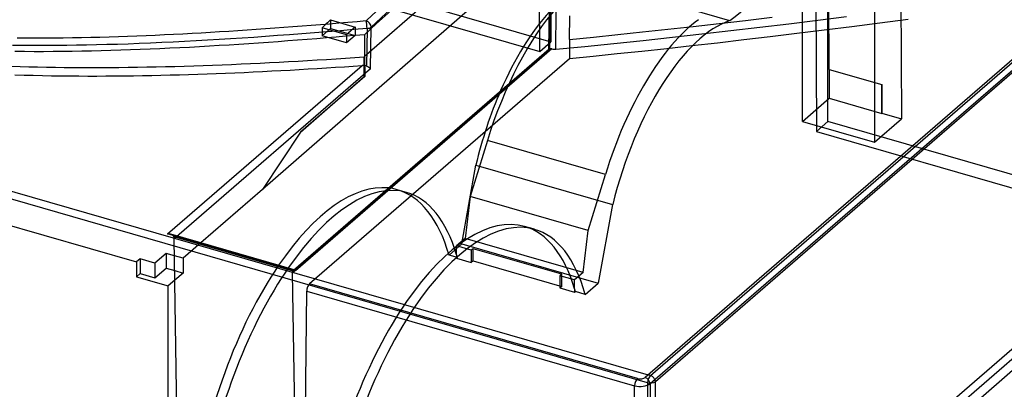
# Model space of a CAD drawing. Header units: millimetres. Extents: x -159 to 301, y 59 to 367.
# Tile 11 of 16: x 22 to 196, y 177 to 243. Entities that reach past the tile are written whole.
import ezdxf

# ---------------------------------------------------------------- set-up
doc = ezdxf.new("R2010")
doc.units = ezdxf.units.MM
doc.layers.add('MAIN-1', color=7, linetype='Continuous')
doc.layers.add('MAIN-2', color=7, linetype='Continuous')

msp = doc.modelspace()

# ---------------------------------------------------------------- linework, layer by layer
at = {"layer": 'MAIN-1'}
for p, q in [((210.68, 246.94), (132.57, 179.3)), ((115.78, 244.81), (115.68, 237.22)), ((76.94, 242.55), (81.27, 241.3)), ((76.94, 242.55), (76.94, 241.06)), ((119.19, 239.08), (119.24, 243.25)), ((145.66, 241.93), (150.31, 242.47)), ((150.31, 242.47), (155.03, 243.03)), ((179.06, 242.62), (174.04, 241.97)), ((79.77, 239.91), (75.44, 241.16)), ((76.65, 240.81), (76.94, 241.06)), ((76.94, 241.06), (80.04, 240.17)), ((127.74, 239.95), (132.11, 240.42)), ((132.11, 240.42), (136.56, 240.9)), ((136.56, 240.9), (141.07, 241.4)), ((141.07, 241.4), (145.66, 241.93)), ((164.21, 240.73), (159.4, 240.13)), ((169.09, 241.34), (164.21, 240.73)), ((174.04, 241.97), (169.09, 241.34)), ((65.95, 238.58), (64.22, 238.45)), ((67.68, 238.7), (65.95, 238.58)), ((69.4, 238.83), (67.68, 238.7)), ((71.12, 238.96), (69.4, 238.83)), ((72.83, 239.09), (71.12, 238.96)), ((74.54, 239.23), (72.83, 239.09)), ((76.23, 239.37), (74.54, 239.23)), ((77.92, 239.51), (76.23, 239.37)), ((79.6, 239.65), (77.92, 239.51)), ((81.27, 239.79), (79.6, 239.65)), ((82.94, 239.94), (81.27, 239.79)), ((82.94, 239.94), (82.94, 239.38)), ((82.94, 239.38), (82.94, 238.82)), ((82.94, 238.82), (82.94, 238.26)), ((119.19, 239.08), (123.43, 239.51)), ((119.19, 239.08), (119.19, 235.66)), ((123.43, 239.51), (127.74, 239.95)), ((149.99, 239.01), (145.39, 238.47)), ((154.66, 239.56), (149.99, 239.01)), ((159.4, 240.13), (154.66, 239.56)), ((22.82, 236.94), (21.12, 236.96)), ((24.51, 236.93), (22.82, 236.94)), ((26.19, 236.93), (24.51, 236.93)), ((27.87, 236.94), (26.19, 236.93)), ((29.55, 236.95), (27.87, 236.94)), ((31.25, 236.98), (29.55, 236.95)), ((32.95, 237), (31.25, 236.98)), ((34.66, 237.04), (32.95, 237)), ((36.38, 237.08), (34.66, 237.04)), ((38.1, 237.12), (36.38, 237.08)), ((39.83, 237.18), (38.1, 237.12)), ((41.56, 237.24), (39.83, 237.18)), ((43.3, 237.3), (41.56, 237.24)), ((45.04, 237.37), (43.3, 237.3)), ((46.78, 237.45), (45.04, 237.37)), ((48.52, 237.53), (46.78, 237.45)), ((50.27, 237.61), (48.52, 237.53)), ((52.02, 237.7), (50.27, 237.61)), ((53.76, 237.8), (52.02, 237.7)), ((55.51, 237.9), (53.76, 237.8)), ((57.26, 238), (55.51, 237.9)), ((59, 238.11), (57.26, 238)), ((60.74, 238.22), (59, 238.11)), ((62.48, 238.34), (60.74, 238.22)), ((64.22, 238.45), (62.48, 238.34)), ((70.18, 197.82), (115.68, 237.22)), ((82.94, 238.26), (82.94, 237.7)), ((82.94, 237.7), (82.94, 237.14)), ((82.94, 237.14), (82.94, 236.58)), ((131.99, 236.99), (127.65, 236.53)), ((136.39, 237.46), (131.99, 236.99)), ((140.85, 237.96), (136.39, 237.46)), ((145.39, 238.47), (140.85, 237.96)), ((66.16, 235.01), (67.84, 235.1)), ((67.84, 235.1), (69.52, 235.19)), ((69.52, 235.19), (71.2, 235.28)), ((71.2, 235.28), (72.88, 235.38)), ((72.88, 235.38), (74.56, 235.48)), ((119.19, 235.66), (73.22, 195.86)), ((74.56, 235.48), (76.23, 235.58)), ((76.23, 235.58), (77.91, 235.69)), ((77.91, 235.69), (79.58, 235.8)), ((79.58, 235.8), (81.25, 235.91)), ((81.25, 235.91), (82.91, 236.03)), ((82.89, 232.56), (82.89, 235.98)), ((82.91, 236.02), (82.91, 235.98)), ((82.94, 236.58), (82.94, 236.03)), ((82.94, 235.98), (82.98, 232.57)), ((123.39, 236.08), (119.19, 235.66)), ((127.65, 236.53), (123.39, 236.08)), ((20.51, 234.37), (22.05, 234.31)), ((22.05, 234.31), (23.59, 234.27)), ((23.59, 234.27), (25.14, 234.23)), ((25.14, 234.23), (26.71, 234.2)), ((26.71, 234.2), (28.28, 234.17)), ((28.28, 234.17), (29.86, 234.15)), ((29.86, 234.15), (31.45, 234.14)), ((31.45, 234.14), (33.05, 234.13)), ((33.05, 234.13), (34.66, 234.13)), ((34.66, 234.13), (36.27, 234.13)), ((36.27, 234.13), (37.89, 234.14)), ((37.89, 234.14), (39.52, 234.15)), ((39.52, 234.15), (41.15, 234.17)), ((41.15, 234.17), (42.79, 234.2)), ((42.79, 234.2), (44.44, 234.23)), ((44.44, 234.23), (46.09, 234.26)), ((46.09, 234.26), (47.75, 234.3)), ((47.75, 234.3), (49.41, 234.34)), ((49.41, 234.34), (51.07, 234.39)), ((51.07, 234.39), (52.74, 234.44)), ((52.74, 234.44), (54.41, 234.5)), ((54.41, 234.5), (56.08, 234.56)), ((56.08, 234.56), (57.76, 234.62)), ((57.76, 234.62), (59.43, 234.69)), ((59.43, 234.69), (61.11, 234.77)), ((61.11, 234.77), (62.79, 234.84)), ((62.79, 234.84), (64.47, 234.92)), ((64.47, 234.92), (66.16, 235.01)), ((133.44, 178.2), (198.45, 234.5)), ((82.98, 232.57), (71.6, 222.71)), ((71.6, 222.71), (82.89, 232.56)), ((82.98, 232.57), (82.89, 232.56)), ((-36.17, 222.49), (42.63, 199.74)), ((71.6, 222.71), (64.9, 212.54)), ((64.9, 212.54), (54.01, 203.1)), ((48.68, 204.64), (48.73, 204.62)), ((48.73, 204.62), (48.79, 204.6)), ((48.79, 204.6), (48.85, 204.58)), ((48.85, 204.58), (48.9, 204.56)), ((48.9, 204.56), (48.95, 204.53)), ((48.95, 204.53), (49, 204.49)), ((49, 204.49), (49.04, 204.46)), ((49.04, 204.46), (49.09, 204.42)), ((49.09, 204.42), (49.13, 204.37)), ((49.13, 204.37), (49.17, 204.32)), ((49.17, 204.32), (49.2, 204.27)), ((49.2, 204.27), (49.22, 204.22)), ((49.22, 204.22), (70.25, 198.15)), ((50.01, 157.86), (49.31, 203.84)), ((43.25, 200.27), (42.63, 199.74)), ((45.85, 199.52), (43.25, 200.27)), ((43.25, 200.27), (43.25, 197.67)), ((47.85, 201.25), (45.85, 199.52)), ((49.35, 200.82), (47.85, 201.25)), ((47.85, 201.25), (47.85, 198.65)), ((42.63, 199.74), (42.61, 197.12)), ((45.85, 199.52), (45.85, 196.92)), ((45.85, 196.92), (47.85, 198.65)), ((47.85, 198.65), (49.39, 198.21)), ((42.61, 197.12), (43.25, 197.67)), ((42.61, 197.12), (48.25, 195.49)), ((43.25, 197.67), (45.85, 196.92)), ((70.18, 197.82), (70.88, 151.83)), ((70.27, 198.18), (70.25, 198.15)), ((70.28, 198.21), (70.27, 198.18)), ((70.3, 198.24), (70.28, 198.21)), ((70.32, 198.26), (70.3, 198.24)), ((70.34, 198.28), (70.32, 198.26)), ((70.36, 198.3), (70.34, 198.28)), ((70.38, 198.31), (70.36, 198.3)), ((70.41, 198.33), (70.38, 198.31)), ((70.43, 198.34), (70.41, 198.33)), ((70.45, 198.34), (70.43, 198.34)), ((70.48, 198.34), (70.45, 198.34)), ((70.5, 198.34), (70.48, 198.34)), ((70.53, 198.33), (70.5, 198.34)), ((48.19, 154.11), (48.25, 195.49)), ((49.42, 196.51), (48.25, 195.49)), ((131.21, 179.12), (73.22, 195.86)), ((72.25, 147.16), (72.72, 194.57)), ((72.72, 194.57), (130.71, 177.83)), ((199.37, 182.09), (133.86, 125.36)), ((131.07, 128.48), (130.71, 177.83)), ((133.44, 178.2), (133.8, 128.86))]:
    msp.add_line(p, q, dxfattribs=at)
for centre, major_axis, ratio, start_param, end_param in [((123.32, -1178.49), (-448.15, -1600.93), 0.437353, -2.563765, -2.523647), ((118.22, 215.76), (9.48, 33.85), 0.437353, 0.717054, 1.260549), ((104.04, -1172.92), (-461.07, -1597.21), 0.433013, -2.520981, -2.519175), ((108.37, -1174.17), (461.07, 1597.21), 0.433013, 0.620612, 0.622417), ((116.54, 236.97), (-0.989, 0.46), 0.219296, -0.095151, 0.098947), ((116.54, 236.97), (-0.989, 0.46), 0.219296, 0.098947, 0.615538), ((75.78, 166.5), (-12.89, -46.03), 0.437353, -3.067094, -2.22968), ((48.44, 204.09), (0.674, -0.74), 0.73662, 0.694924, 1.12351), ((71.04, 197.57), (0.674, -0.74), 0.736674, -2.875355, -2.446767), ((73.22, 194.99), (0.277, 0.961), 0.433013, 0.588003, 2.141346), ((131.21, 178.25), (-0.277, -0.961), 0.433015, -2.553663, -1.00025), ((131.71, 178.68), (-2, -0.01), 0.489641, 1.045482, 2.616058), ((131.71, 179.55), (1, 0), 0.499998, -2.094398, -0.523596), ((132.57, 178.43), (-0.655, 0.756), 0.75, -2.410418, -0.856998)]:
    msp.add_ellipse(centre, major_axis=major_axis, ratio=ratio, start_param=start_param, end_param=end_param, dxfattribs=at)
at = {"layer": 'MAIN-2'}
for p, q in [((141.64, 287.29), (82.89, 236.03)), ((141.72, 279.56), (64.9, 212.54)), ((115.72, 279.4), (115.92, 238.7)), ((113.92, 236.97), (113.72, 277.66)), ((164.85, 224.57), (164.85, 265.45)), ((162.65, 263.54), (162.85, 222.84)), ((165.13, 233.81), (164.98, 262.86)), ((177.72, 259.19), (177.89, 225.04)), ((133.01, 178.36), (-130.42, 254.41)), ((-129.92, 255.69), (133.51, 179.65)), ((160.39, 224.59), (160.39, 255.42)), ((76, 250.22), (115.92, 238.7)), ((147.57, 242.42), (124.45, 249.1)), ((133.51, 179.65), (213.96, 249.31)), ((74, 248.49), (113.92, 236.97)), ((215.53, 248.83), (134.38, 178.54)), ((115.55, 237.41), (115.64, 244.58)), ((116.75, 237.36), (116.83, 244.09)), ((173.12, 244.65), (173.12, 220.92)), ((80, 242.1), (78.39, 241.96)), ((81.62, 242.24), (80, 242.1)), ((83.23, 242.38), (81.62, 242.24)), ((158, 241.88), (163.1, 242.51)), ((163.1, 242.51), (168.19, 243.14)), ((55.7, 240.32), (54.07, 240.22)), ((57.32, 240.42), (55.7, 240.32)), ((58.95, 240.52), (57.32, 240.42)), ((60.57, 240.62), (58.95, 240.52)), ((62.19, 240.73), (60.57, 240.62)), ((63.81, 240.84), (62.19, 240.73)), ((65.44, 240.95), (63.81, 240.84)), ((67.06, 241.07), (65.44, 240.95)), ((68.68, 241.19), (67.06, 241.07)), ((70.3, 241.31), (68.68, 241.19)), ((71.92, 241.44), (70.3, 241.31)), ((74.12, 240.27), (71.88, 240.09)), ((73.54, 241.56), (71.92, 241.44)), ((75.15, 241.69), (73.54, 241.56)), ((76.39, 240.45), (74.12, 240.27)), ((76.77, 241.83), (75.15, 241.69)), ((75.44, 241.16), (75.44, 239.76)), ((75.44, 239.76), (76.65, 240.81)), ((78.69, 240.64), (76.39, 240.45)), ((78.39, 241.96), (76.77, 241.83)), ((81.03, 240.84), (78.69, 240.64)), ((83.39, 241.05), (81.03, 240.84)), ((81.27, 241.3), (81.27, 239.81)), ((83.39, 241.05), (83.3, 234.35)), ((84.02, 233.91), (84.12, 241.28)), ((134.73, 130.05), (263.78, 241.81)), ((264.65, 240.71), (135.6, 128.95)), ((142.57, 240.08), (147.72, 240.67)), ((147.72, 240.67), (152.87, 241.27)), ((152.87, 241.27), (158, 241.88)), ((23.15, 239.33), (21.52, 239.34)), ((24.78, 239.32), (23.15, 239.33)), ((26.4, 239.33), (24.78, 239.32)), ((28.03, 239.33), (26.4, 239.33)), ((29.66, 239.35), (28.03, 239.33)), ((31.29, 239.37), (29.66, 239.35)), ((32.91, 239.4), (31.29, 239.37)), ((34.54, 239.43), (32.91, 239.4)), ((36.17, 239.47), (34.54, 239.43)), ((37.8, 239.52), (36.17, 239.47)), ((39.43, 239.57), (37.8, 239.52)), ((41.06, 239.62), (39.43, 239.57)), ((42.68, 239.68), (41.06, 239.62)), ((44.31, 239.75), (42.68, 239.68)), ((45.94, 239.82), (44.31, 239.75)), ((47.08, 238.53), (45.08, 238.45)), ((47.57, 239.89), (45.94, 239.82)), ((49.11, 238.63), (47.08, 238.53)), ((49.19, 239.97), (47.57, 239.89)), ((51.14, 238.73), (49.11, 238.63)), ((50.82, 240.05), (49.19, 239.97)), ((52.45, 240.13), (50.82, 240.05)), ((53.18, 238.84), (51.14, 238.73)), ((54.07, 240.22), (52.45, 240.13)), ((55.21, 238.96), (53.18, 238.84)), ((57.24, 239.08), (55.21, 238.96)), ((59.26, 239.2), (57.24, 239.08)), ((61.3, 239.33), (59.26, 239.2)), ((63.35, 239.47), (61.3, 239.33)), ((65.43, 239.61), (63.35, 239.47)), ((67.54, 239.77), (65.43, 239.61)), ((69.69, 239.92), (67.54, 239.77)), ((71.88, 240.09), (69.69, 239.92)), ((79.77, 238.51), (75.44, 239.76)), ((79.77, 239.91), (79.77, 238.51)), ((81.27, 239.81), (79.77, 238.51)), ((80.04, 240.17), (81.27, 239.81)), ((113.92, 236.97), (115.92, 238.7)), ((127.06, 238.4), (132.23, 238.94)), ((132.23, 238.94), (137.4, 239.5)), ((137.4, 239.5), (142.57, 240.08)), ((22.24, 238.01), (20.71, 238.03)), ((23.8, 238), (22.24, 238.01)), ((25.39, 238), (23.8, 238)), ((27, 238), (25.39, 238)), ((28.65, 238.01), (27, 238)), ((30.32, 238.03), (28.65, 238.01)), ((32.04, 238.06), (30.32, 238.03)), ((33.79, 238.09), (32.04, 238.06)), ((35.57, 238.13), (33.79, 238.09)), ((37.39, 238.18), (35.57, 238.13)), ((39.26, 238.23), (37.39, 238.18)), ((41.16, 238.29), (39.26, 238.23)), ((43.1, 238.37), (41.16, 238.29)), ((45.08, 238.45), (43.1, 238.37)), ((70.36, 198.29), (115.57, 237.45)), ((116.06, 237.42), (70.74, 198.17)), ((116.75, 237.36), (121.9, 237.87)), ((121.9, 237.87), (127.06, 238.4)), ((48.13, 204.69), (82.54, 234.49)), ((84.02, 233.91), (49.31, 203.84)), ((61.65, 233.28), (63.28, 233.36)), ((63.28, 233.36), (64.9, 233.44)), ((64.9, 233.44), (66.53, 233.52)), ((66.53, 233.52), (68.15, 233.6)), ((68.15, 233.6), (69.77, 233.69)), ((69.77, 233.69), (71.39, 233.78)), ((71.39, 233.78), (73, 233.88)), ((73, 233.88), (74.6, 233.97)), ((74.6, 233.97), (76.2, 234.07)), ((76.2, 234.07), (77.8, 234.17)), ((77.8, 234.17), (79.38, 234.27)), ((79.38, 234.27), (80.96, 234.38)), ((80.96, 234.38), (82.54, 234.49)), ((82.61, 234.49), (82.54, 234.49)), ((82.68, 234.49), (82.61, 234.49)), ((82.75, 234.49), (82.68, 234.49)), ((82.83, 234.48), (82.75, 234.49)), ((82.9, 234.47), (82.83, 234.48)), ((82.97, 234.46), (82.9, 234.47)), ((83.04, 234.45), (82.97, 234.46)), ((83.11, 234.43), (83.04, 234.45)), ((83.18, 234.41), (83.11, 234.43)), ((83.24, 234.38), (83.18, 234.41)), ((83.3, 234.35), (83.24, 234.38)), ((165.13, 233.81), (165.13, 228.7)), ((165.13, 233.81), (174.4, 231.13)), ((21.1, 232.84), (22.74, 232.79)), ((22.74, 232.79), (24.37, 232.75)), ((24.37, 232.75), (26, 232.71)), ((26, 232.71), (27.62, 232.68)), ((27.62, 232.68), (29.24, 232.66)), ((29.24, 232.66), (30.84, 232.65)), ((30.84, 232.65), (32.43, 232.64)), ((32.43, 232.64), (34.02, 232.63)), ((34.02, 232.63), (35.62, 232.63)), ((35.62, 232.63), (37.22, 232.64)), ((37.22, 232.64), (38.83, 232.65)), ((38.83, 232.65), (40.45, 232.66)), ((40.45, 232.66), (42.07, 232.69)), ((42.07, 232.69), (43.69, 232.71)), ((43.69, 232.71), (45.31, 232.74)), ((45.31, 232.74), (46.94, 232.78)), ((46.94, 232.78), (48.57, 232.82)), ((48.57, 232.82), (50.21, 232.86)), ((50.21, 232.86), (51.84, 232.91)), ((51.84, 232.91), (53.47, 232.96)), ((53.47, 232.96), (55.11, 233.02)), ((55.11, 233.02), (56.74, 233.08)), ((56.74, 233.08), (58.38, 233.15)), ((58.38, 233.15), (60.01, 233.21)), ((60.01, 233.21), (61.65, 233.28)), ((174.4, 231.13), (174.4, 226.02)), ((174.42, 226.04), (174.4, 231.13)), ((160.39, 224.59), (165.13, 228.7)), ((165.13, 228.7), (174.4, 226.02)), ((173.12, 220.92), (177.89, 225.04)), ((174.4, 226.02), (174.42, 226.04)), ((174.42, 226.04), (177.89, 225.04)), ((160.39, 224.59), (173.12, 220.92)), ((162.85, 222.84), (164.85, 224.57)), ((249.46, 200.15), (164.85, 224.57)), ((104.68, 221.23), (101.62, 211.3)), ((125.55, 215.2), (104.68, 221.23)), ((162.85, 222.84), (218.45, 206.79)), ((100.15, 202.91), (102.63, 216.87)), ((102.63, 216.87), (126.82, 209.89)), ((122.49, 205.27), (125.55, 215.2)), ((90.39, 212.03), (88.74, 212.51)), ((101.62, 211.3), (100.73, 203.87)), ((122.49, 205.27), (101.62, 211.3)), ((126.82, 209.89), (124.24, 195.96)), ((112.99, 205.51), (111.26, 206.01)), ((48.13, 204.69), (48.19, 204.7)), ((70.74, 198.17), (48.13, 204.69)), ((48.19, 204.7), (48.25, 204.7)), ((48.25, 204.7), (48.31, 204.7)), ((48.31, 204.7), (48.38, 204.69)), ((48.38, 204.69), (48.44, 204.69)), ((48.44, 204.69), (48.5, 204.68)), ((48.5, 204.68), (48.56, 204.67)), ((48.56, 204.67), (48.62, 204.66)), ((48.62, 204.66), (48.68, 204.64)), ((70.53, 198.34), (48.68, 204.64)), ((100.73, 203.87), (99.23, 202.57)), ((121.6, 197.84), (100.73, 203.87)), ((121.6, 197.84), (122.49, 205.27)), ((54.01, 203.1), (50.86, 200.38)), ((97.89, 200.95), (100.15, 202.91)), ((99.23, 201.01), (99.23, 202.57)), ((101.83, 201.82), (99.23, 202.57)), ((100.15, 202.91), (124.24, 195.96)), ((102.13, 202.08), (101.83, 201.82)), ((102.13, 199.91), (102.13, 202.08)), ((117.81, 197.55), (102.13, 202.08)), ((50.86, 200.38), (49.35, 200.82)), ((50.86, 200.38), (50.88, 197.77)), ((99.37, 200.52), (97.89, 200.95)), ((99.23, 201.01), (99.23, 200.4)), ((99.23, 200.4), (99.37, 200.52)), ((99.23, 200.4), (101.83, 199.65)), ((101.83, 201.82), (101.83, 199.65)), ((102.13, 199.91), (101.83, 199.65)), ((102.13, 199.91), (117.81, 195.39)), ((49.39, 198.21), (50.88, 197.77)), ((50.88, 197.77), (49.42, 196.51)), ((70.55, 198.33), (70.53, 198.33)), ((70.57, 198.32), (70.55, 198.33)), ((70.6, 198.3), (70.57, 198.32)), ((70.62, 198.28), (70.6, 198.3)), ((70.65, 198.27), (70.62, 198.28)), ((70.67, 198.24), (70.65, 198.27)), ((70.69, 198.22), (70.67, 198.24)), ((70.72, 198.2), (70.69, 198.22)), ((70.74, 198.17), (70.72, 198.2)), ((117.81, 197.55), (117.51, 197.29)), ((117.51, 197.29), (117.51, 195.13)), ((120.1, 196.54), (117.51, 197.29)), ((117.81, 195.39), (117.81, 197.55)), ((121.6, 197.84), (120.1, 196.54)), ((117.81, 195.39), (117.51, 195.13)), ((117.51, 195.13), (120.1, 194.38)), ((120.1, 194.98), (120.1, 196.54)), ((121.98, 194), (124.24, 195.96)), ((120.1, 194.98), (120.1, 194.38)), ((120.1, 194.38), (120.25, 194.5)), ((121.98, 194), (120.25, 194.5)), ((133.01, 178.36), (133.36, 129.87)), ((134.73, 130.05), (134.38, 178.54))]:
    msp.add_line(p, q, dxfattribs=at)
for centre, major_axis, ratio, start_param, end_param in [((112.7, -1175.42), (461.91, 1600.09), 0.433013, 0.522704, 0.622331), ((111.83, -1175.17), (-462.18, -1601.05), 0.433013, -2.561218, -2.519262), ((151.95, 431.72), (59.46, 205.97), 0.433013, -2.594456, -2.318385), ((119.68, 215.34), (-10.29, -35.64), 0.433013, -2.40734, -1.610998), ((83.25, 241.53), (0.679, -0.734), 0.732398, 0.689255, 2.259974), ((83.25, 241.53), (0.088, -0.996), 0.109364, 1.058175, 2.5847), ((140.55, 209.32), (10.29, 35.64), 0.433013, 0.510152, 1.530594), ((142.29, 208.82), (-9.75, -33.77), 0.433013, -2.85892, -1.477879), ((83.25, 241.53), (-1, 0.013), 0.483444, 1.715342, 2.624151), ((116.54, 236.97), (-0.989, 0.46), 0.219296, -0.955261, -0.095151), ((116.56, 237.85), (-1, 0), 0.500062, 1.047022, 1.762492), ((83.16, 234.16), (-0.99, 0.46), 0.219131, -2.526003, -1.61719), ((118.22, 215.76), (9.48, 33.85), 0.437353, 1.260549, 1.660174), ((77.13, 166.11), (-13.26, -45.92), 0.433013, 3.141586, 4.966834), ((75.78, 166.5), (-12.89, -46.03), 0.437353, 3.137682, 3.216091), ((75.78, 166.5), (-12.89, -46.03), 0.437353, 2.530084, 3.137682), ((77.13, 166.11), (-13.26, -45.92), 0.433013, 2.549384, 3.141586), ((98, 160.08), (13.26, 45.92), 0.433013, -0.000007, 1.825242), ((99.74, 159.58), (-13.26, -45.92), 0.433013, 3.141585, 5.021693), ((98, 160.08), (13.26, 45.92), 0.433013, -0.592209, -0.000007), ((99.74, 159.58), (-13.26, -45.92), 0.433013, 2.533622, 3.141585), ((77.13, 166.11), (-13.26, -45.92), 0.433013, 2.533622, 2.549384), ((75.78, 166.5), (-12.89, -46.03), 0.437353, -2.22968, -1.265032), ((98, 160.08), (13.26, 45.92), 0.433013, -0.607971, -0.592209), ((133.51, 178.78), (0.277, 0.961), 0.433013, 0.588003, 2.141345), ((133.51, 178.78), (0.655, -0.756), 0.750001, 0.731175, 2.28452), ((133.51, 178.78), (-1, -0.007), 0.479205, 1.043786, 2.614318)]:
    msp.add_ellipse(centre, major_axis=major_axis, ratio=ratio, start_param=start_param, end_param=end_param, dxfattribs=at)

doc.saveas('drawing.dxf')
